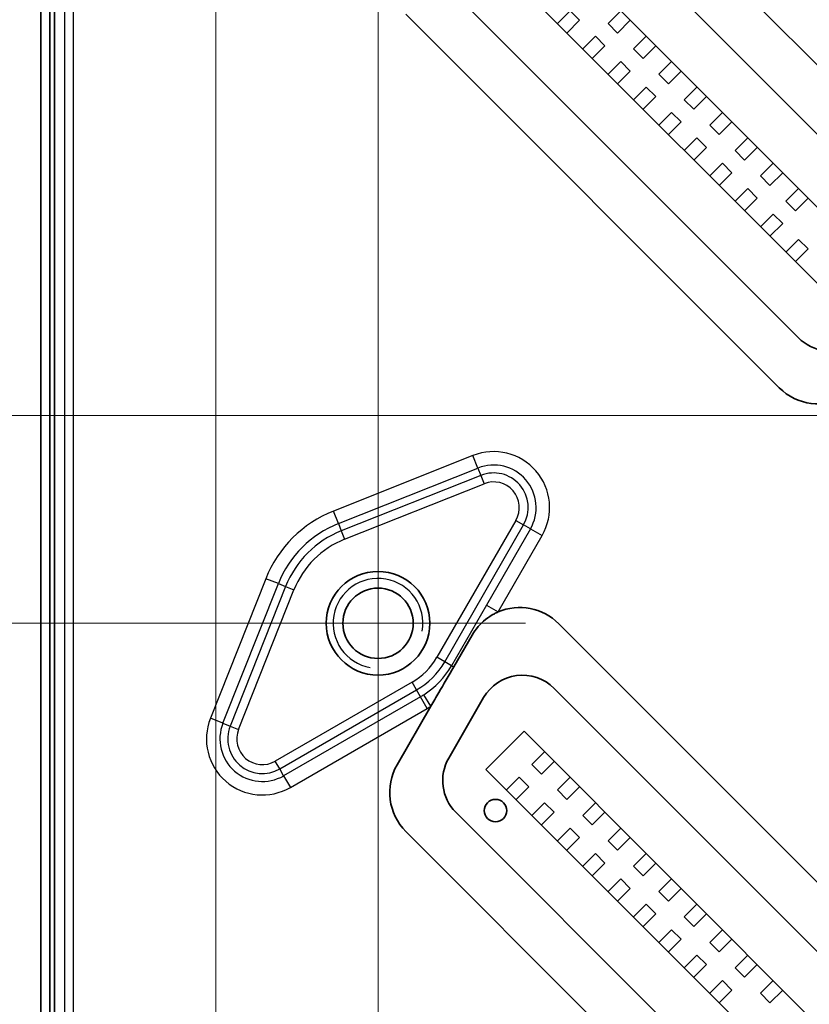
# Model space of a CAD drawing. Header units: millimetres. Extents: x 0 to 420, y 0 to 297.
# Tile 7 of 33: x 144 to 161, y 133 to 155. Entities that reach past the tile are written whole.
import ezdxf

# ---------------------------------------------------------------- set-up
doc = ezdxf.new("R2010")
doc.units = ezdxf.units.MM
for name, color, linetype, lineweight in [('Bemaßung (ISO)', 7, 'Continuous', 18), ('Mittelpunktmarkierung (ISO)', 7, 'Continuous', 18), ('Sichtbar (ISO)', 7, 'Continuous', 35), ('Sichtbar schmal (ISO)', 7, 'Continuous', 25)]:
    doc.layers.add(name, color=color, linetype=linetype, lineweight=lineweight)
doc.styles.add('Notiztext (DIN)', font='isocpeur.ttf')
doc.dimstyles.new('Standard (DIN)', dxfattribs={"dimtxt": 3.5, "dimasz": 2.5, "dimexe": 1, "dimexo": 0, "dimgap": 0.7, "dimtad": 1, "dimtoh": 1, "dimrnd": 1e-08, "dimtxsty": 'Notiztext (DIN)', "dimcen": 0.09, "dimdle": 10, "dimclrd": 256, "dimclre": 256, "dimclrt": 256, "dimazin": 2, "dimtfac": 0.514286, "dimtdec": 4, "dimtmove": 0, "dimatfit": 3, "dimfxl": 1, "dimtolj": 1, "dimlwd": -1, "dimlwe": -1, "dimarcsym": 0})

# ---------------------------------------------------------------- blocks, each defined once
blk = doc.blocks.new('*D29')
at = {"layer": 'Bemaßung (ISO)', "transparency": 16777216}
for p, q in [((151.887, 141.661), (112.447, 141.661)), ((113.447, 123.173), (113.447, 139.161)), ((146.735, 120.673), (112.447, 120.673))]:
    blk.add_line(p, q, dxfattribs=at)
for points in [[(113.031, 139.161), (113.864, 139.161), (113.447, 141.661)], [(113.031, 123.173), (113.864, 123.173), (113.447, 120.673)]]:
    blk.add_solid(points, dxfattribs=at)
at = {"layer": 'Defpoints', "color": 0, "transparency": 16777216}
for p in [(113.447, 141.661), (151.887, 141.661), (146.735, 120.673)]:
    blk.add_point(p, dxfattribs=at)
at = {"layer": 'Bemaßung (ISO)', "transparency": 16777216, "insert": (108.547, 125.995), "char_height": 3.5, "attachment_point": 1, "rotation": 90, "style": 'Notiztext (DIN)'}
blk.add_mtext('\\A1;20,99', dxfattribs=at)
blk = doc.blocks.new('*D30')
at = {"layer": 'Bemaßung (ISO)', "transparency": 16777216}
for p, q in [((165.464, 146.285), (104.447, 146.285)), ((105.447, 123.173), (105.447, 143.785)), ((146.735, 120.673), (104.447, 120.673))]:
    blk.add_line(p, q, dxfattribs=at)
for points in [[(105.031, 143.785), (105.864, 143.785), (105.447, 146.285)], [(105.031, 123.173), (105.864, 123.173), (105.447, 120.673)]]:
    blk.add_solid(points, dxfattribs=at)
at = {"layer": 'Defpoints', "color": 0, "transparency": 16777216}
for p in [(105.447, 146.285), (165.464, 146.285), (146.735, 120.673)]:
    blk.add_point(p, dxfattribs=at)
at = {"layer": 'Bemaßung (ISO)', "transparency": 16777216, "insert": (100.547, 128.657), "char_height": 3.5, "attachment_point": 1, "rotation": 90, "style": 'Notiztext (DIN)'}
blk.add_mtext('\\A1;25,61', dxfattribs=at)
blk = doc.blocks.new('*D31')
at = {"layer": 'Bemaßung (ISO)', "transparency": 16777216}
for p, q in [((151.887, 159.861), (96.447, 159.861)), ((97.447, 123.173), (97.447, 157.361)), ((146.735, 120.673), (96.447, 120.673))]:
    blk.add_line(p, q, dxfattribs=at)
for points in [[(97.031, 157.361), (97.864, 157.361), (97.447, 159.861)], [(97.031, 123.173), (97.864, 123.173), (97.447, 120.673)]]:
    blk.add_solid(points, dxfattribs=at)
at = {"layer": 'Defpoints', "color": 0, "transparency": 16777216}
for p in [(97.447, 159.861), (151.887, 159.861), (146.735, 120.673)]:
    blk.add_point(p, dxfattribs=at)
at = {"layer": 'Bemaßung (ISO)', "transparency": 16777216, "insert": (92.547, 135.445), "char_height": 3.5, "attachment_point": 1, "rotation": 90, "style": 'Notiztext (DIN)'}
blk.add_mtext('\\A1;39,19', dxfattribs=at)
blk = doc.blocks.new('*D32')
at = {"layer": 'Bemaßung (ISO)', "transparency": 16777216}
for p, q in [((148.276, 168.373), (88.447, 168.373)), ((89.447, 123.173), (89.447, 165.873)), ((146.735, 120.673), (88.447, 120.673))]:
    blk.add_line(p, q, dxfattribs=at)
for points in [[(89.031, 165.873), (89.864, 165.873), (89.447, 168.373)], [(89.031, 123.173), (89.864, 123.173), (89.447, 120.673)]]:
    blk.add_solid(points, dxfattribs=at)
at = {"layer": 'Defpoints', "color": 0, "transparency": 16777216}
for p in [(89.447, 168.373), (148.276, 168.373), (146.735, 120.673)]:
    blk.add_point(p, dxfattribs=at)
at = {"layer": 'Bemaßung (ISO)', "transparency": 16777216, "insert": (84.547, 140.401), "char_height": 3.5, "attachment_point": 1, "rotation": 90, "style": 'Notiztext (DIN)'}
blk.add_mtext('\\A1;47,7', dxfattribs=at)
blk = doc.blocks.new('*D33')
at = {"layer": 'Bemaßung (ISO)', "transparency": 16777216}
for p, q in [((183.576, 172.373), (80.447, 172.373)), ((81.447, 123.173), (81.447, 169.873)), ((146.735, 120.673), (80.447, 120.673))]:
    blk.add_line(p, q, dxfattribs=at)
for points in [[(81.031, 169.873), (81.864, 169.873), (81.447, 172.373)], [(81.031, 123.173), (81.864, 123.173), (81.447, 120.673)]]:
    blk.add_solid(points, dxfattribs=at)
at = {"layer": 'Defpoints', "color": 0, "transparency": 16777216}
for p in [(81.447, 172.373), (183.576, 172.373), (146.735, 120.673)]:
    blk.add_point(p, dxfattribs=at)
at = {"layer": 'Bemaßung (ISO)', "transparency": 16777216, "insert": (76.547, 142.926), "char_height": 3.5, "attachment_point": 1, "rotation": 90, "style": 'Notiztext (DIN)'}
blk.add_mtext('\\A1;51,7', dxfattribs=at)
blk = doc.blocks.new('*D34')
at = {"layer": 'Bemaßung (ISO)', "transparency": 16777216}
for p, q in [((148.276, 168.373), (148.276, 109.373)), ((144.376, 123.033), (144.376, 109.373)), ((141.876, 110.373), (132.551, 110.373)), ((148.276, 110.373), (144.376, 110.373)), ((150.776, 110.373), (153.276, 110.373))]:
    blk.add_line(p, q, dxfattribs=at)
for points in [[(141.876, 110.79), (141.876, 109.957), (144.376, 110.373)], [(150.776, 110.79), (150.776, 109.957), (148.276, 110.373)]]:
    blk.add_solid(points, dxfattribs=at)
at = {"layer": 'Defpoints', "color": 0, "transparency": 16777216}
for p in [(148.276, 168.373), (144.376, 123.033), (148.276, 110.373)]:
    blk.add_point(p, dxfattribs=at)
at = {"layer": 'Bemaßung (ISO)', "transparency": 16777216, "insert": (133.251, 115.273), "char_height": 3.5, "attachment_point": 1, "style": 'Notiztext (DIN)'}
blk.add_mtext('\\A1;3,9', dxfattribs=at)
blk = doc.blocks.new('*D35')
at = {"layer": 'Bemaßung (ISO)', "transparency": 16777216}
for p, q in [((151.887, 159.861), (151.887, 101.373)), ((144.376, 123.033), (144.376, 101.373)), ((144.376, 102.373), (132.578, 102.373)), ((149.387, 102.373), (146.876, 102.373))]:
    blk.add_line(p, q, dxfattribs=at)
for points in [[(146.876, 102.79), (146.876, 101.957), (144.376, 102.373)], [(149.387, 102.79), (149.387, 101.957), (151.887, 102.373)]]:
    blk.add_solid(points, dxfattribs=at)
at = {"layer": 'Defpoints', "color": 0, "transparency": 16777216}
for p in [(151.887, 159.861), (144.376, 123.033), (151.887, 102.373)]:
    blk.add_point(p, dxfattribs=at)
at = {"layer": 'Bemaßung (ISO)', "transparency": 16777216, "insert": (133.278, 107.273), "char_height": 3.5, "attachment_point": 1, "style": 'Notiztext (DIN)'}
blk.add_mtext('\\A1;7,51', dxfattribs=at)
blk = doc.blocks.new('*D36')
at = {"layer": 'Bemaßung (ISO)', "transparency": 16777216}
for p, q in [((165.464, 146.285), (165.464, 93.373)), ((144.376, 123.033), (144.376, 93.373)), ((146.876, 94.373), (162.964, 94.373))]:
    blk.add_line(p, q, dxfattribs=at)
for points in [[(146.876, 94.79), (146.876, 93.957), (144.376, 94.373)], [(162.964, 94.79), (162.964, 93.957), (165.464, 94.373)]]:
    blk.add_solid(points, dxfattribs=at)
at = {"layer": 'Defpoints', "color": 0, "transparency": 16777216}
for p in [(165.464, 146.285), (144.376, 123.033), (165.464, 94.373)]:
    blk.add_point(p, dxfattribs=at)
at = {"layer": 'Bemaßung (ISO)', "transparency": 16777216, "insert": (150.107, 99.273), "char_height": 3.5, "attachment_point": 1, "style": 'Notiztext (DIN)'}
blk.add_mtext('\\A1;21,09', dxfattribs=at)
blk = doc.blocks.new('*D38')
at = {"layer": 'Bemaßung (ISO)', "transparency": 16777216}
for p, q in [((183.576, 172.373), (183.576, 77.373)), ((144.376, 123.033), (144.376, 77.373)), ((146.876, 78.373), (181.076, 78.373))]:
    blk.add_line(p, q, dxfattribs=at)
for points in [[(146.876, 78.79), (146.876, 77.957), (144.376, 78.373)], [(181.076, 78.79), (181.076, 77.957), (183.576, 78.373)]]:
    blk.add_solid(points, dxfattribs=at)
at = {"layer": 'Defpoints', "color": 0, "transparency": 16777216}
for p in [(183.576, 172.373), (144.376, 123.033), (183.576, 78.373)]:
    blk.add_point(p, dxfattribs=at)
at = {"layer": 'Bemaßung (ISO)', "transparency": 16777216, "insert": (160.038, 83.273), "char_height": 3.5, "attachment_point": 1, "style": 'Notiztext (DIN)'}
blk.add_mtext('\\A1;39,2', dxfattribs=at)

msp = doc.modelspace()

# ---------------------------------------------------------------- linework, layer by layer
at = {"layer": 'Mittelpunktmarkierung (ISO)', "linetype": 'Continuous'}
for p, q in [((151.8874, 144.945), (151.8874, 138.378)), ((155.1709, 141.6615), (148.6039, 141.6615))]:
    msp.add_line(p, q, dxfattribs=at)
at = {"layer": 'Sichtbar (ISO)'}
for p, q in [((144.3757, 180.314), (144.3757, 123.0325)), ((144.5757, 123.0325), (144.5757, 180.314)), ((155.914, 159.8513), (165.4537, 150.3115)), ((155.8119, 158.4119), (164.0143, 150.2095)), ((155.1401, 157.4573), (163.0597, 149.5377)), ((162.2112, 148.6892), (154.2916, 156.6088)), ((161.2552, 148.0188), (153.6212, 155.6528)), ((155.8826, 155.0178), (156.1654, 155.3006)), ((156.3776, 155.0885), (156.1654, 155.3006)), ((157.2968, 155.3006), (157.014, 155.0178)), ((160.8273, 146.9053), (152.5077, 155.2249)), ((156.0947, 154.8057), (156.3776, 155.0885)), ((157.5089, 155.0885), (157.2261, 154.8057)), ((157.014, 155.0178), (157.2261, 154.8057)), ((156.4483, 154.4521), (156.7311, 154.735)), ((156.9433, 154.5228), (156.7311, 154.735)), ((157.8625, 154.735), (157.5797, 154.4521)), ((156.6604, 154.24), (156.9433, 154.5228)), ((157.5797, 154.4521), (157.7918, 154.24)), ((158.0746, 154.5228), (157.7918, 154.24)), ((157.014, 153.8864), (157.2968, 154.1693)), ((157.5089, 153.9571), (157.2968, 154.1693)), ((158.4282, 154.1693), (158.1453, 153.8864)), ((157.2261, 153.6743), (157.5089, 153.9571)), ((158.6403, 153.9571), (158.3575, 153.6743)), ((158.1453, 153.8864), (158.3575, 153.6743)), ((157.5797, 153.3207), (157.8625, 153.6036)), ((158.0746, 153.3915), (157.8625, 153.6036)), ((158.9939, 153.6036), (158.711, 153.3207)), ((157.7918, 153.1086), (158.0746, 153.3915)), ((158.711, 153.3207), (158.9232, 153.1086)), ((159.206, 153.3915), (158.9232, 153.1086)), ((158.1453, 152.7551), (158.4282, 153.0379)), ((158.6403, 152.8258), (158.4282, 153.0379)), ((159.5596, 153.0379), (159.2767, 152.7551)), ((158.3575, 152.5429), (158.6403, 152.8258)), ((159.2767, 152.7551), (159.4888, 152.5429)), ((159.7717, 152.8258), (159.4888, 152.5429)), ((158.711, 152.1894), (158.9939, 152.4722)), ((159.206, 152.2601), (158.9939, 152.4722)), ((160.1252, 152.4722), (159.8424, 152.1894)), ((158.9232, 151.9772), (159.206, 152.2601)), ((159.8424, 152.1894), (160.0545, 151.9772)), ((160.3374, 152.2601), (160.0545, 151.9772)), ((159.2767, 151.6237), (159.5596, 151.9065)), ((159.7717, 151.6944), (159.5596, 151.9065)), ((160.6909, 151.9065), (160.4081, 151.6237)), ((159.4888, 151.4116), (159.7717, 151.6944)), ((160.4081, 151.6237), (160.6202, 151.4116)), ((160.9031, 151.6944), (160.6202, 151.4116)), ((159.8424, 151.058), (160.1252, 151.3408)), ((160.3374, 151.1287), (160.1252, 151.3408)), ((161.2566, 151.3408), (160.9738, 151.058)), ((160.0545, 150.8459), (160.3374, 151.1287)), ((161.4687, 151.1287), (161.1859, 150.8459)), ((160.9738, 151.058), (161.1859, 150.8459)), ((160.4081, 150.4923), (160.6909, 150.7752)), ((160.9031, 150.563), (160.6909, 150.7752)), ((160.6202, 150.2802), (160.9031, 150.563)), ((160.9738, 149.9266), (161.2566, 150.2095)), ((161.4687, 149.9973), (161.2566, 150.2095)), ((161.1859, 149.7145), (161.4687, 149.9973)), ((155.914, 141.6513), (165.4537, 132.1115)), ((153.5736, 140.688), (153.9818, 141.395)), ((155.8119, 140.2119), (164.0143, 132.0095)), ((153.4623, 138.6599), (154.2388, 140.0048)), ((152.3122, 138.5096), (153.0667, 139.8165)), ((154.2916, 138.4088), (155.1401, 139.2573)), ((155.1401, 139.2573), (163.0597, 131.3377)), ((155.5998, 138.7977), (155.3169, 138.5149)), ((155.8119, 138.5856), (155.529, 138.3027)), ((162.2112, 130.4892), (154.2916, 138.4088)), ((155.3169, 138.5149), (155.529, 138.3027)), ((154.7512, 137.9492), (155.0341, 138.232)), ((155.2462, 138.0199), (155.0341, 138.232)), ((156.1654, 138.232), (155.8826, 137.9492)), ((154.9634, 137.737), (155.2462, 138.0199)), ((155.8826, 137.9492), (156.0947, 137.737)), ((156.3776, 138.0199), (156.0947, 137.737)), ((155.3169, 137.3835), (155.5998, 137.6663)), ((155.8119, 137.4542), (155.5998, 137.6663)), ((156.7311, 137.6663), (156.4483, 137.3835)), ((161.2552, 129.8188), (153.6212, 137.4528)), ((155.529, 137.1714), (155.8119, 137.4542)), ((156.4483, 137.3835), (156.6604, 137.1714)), ((156.9433, 137.4542), (156.6604, 137.1714)), ((155.8826, 136.8178), (156.1654, 137.1006)), ((156.3776, 136.8885), (156.1654, 137.1006)), ((157.2968, 137.1006), (157.014, 136.8178)), ((160.8273, 128.7053), (152.5077, 137.0249)), ((156.0947, 136.6057), (156.3776, 136.8885)), ((157.5089, 136.8885), (157.2261, 136.6057)), ((157.014, 136.8178), (157.2261, 136.6057)), ((156.4483, 136.2521), (156.7311, 136.535)), ((156.9433, 136.3228), (156.7311, 136.535)), ((157.8625, 136.535), (157.5797, 136.2521)), ((156.6604, 136.04), (156.9433, 136.3228)), ((157.5797, 136.2521), (157.7918, 136.04)), ((158.0746, 136.3228), (157.7918, 136.04)), ((157.014, 135.6864), (157.2968, 135.9693)), ((157.5089, 135.7571), (157.2968, 135.9693)), ((158.4282, 135.9693), (158.1453, 135.6864)), ((157.2261, 135.4743), (157.5089, 135.7571)), ((158.6403, 135.7571), (158.3575, 135.4743)), ((158.1453, 135.6864), (158.3575, 135.4743)), ((157.5797, 135.1207), (157.8625, 135.4036)), ((158.0746, 135.1915), (157.8625, 135.4036)), ((158.9939, 135.4036), (158.711, 135.1207)), ((157.7918, 134.9086), (158.0746, 135.1915)), ((158.711, 135.1207), (158.9232, 134.9086)), ((159.206, 135.1915), (158.9232, 134.9086)), ((158.1453, 134.5551), (158.4282, 134.8379)), ((158.6403, 134.6258), (158.4282, 134.8379)), ((159.5596, 134.8379), (159.2767, 134.5551)), ((158.3575, 134.3429), (158.6403, 134.6258)), ((159.2767, 134.5551), (159.4888, 134.3429)), ((159.7717, 134.6258), (159.4888, 134.3429)), ((158.711, 133.9894), (158.9939, 134.2722)), ((159.206, 134.0601), (158.9939, 134.2722)), ((160.1252, 134.2722), (159.8424, 133.9894)), ((158.9232, 133.7772), (159.206, 134.0601)), ((159.8424, 133.9894), (160.0545, 133.7772)), ((160.3374, 134.0601), (160.0545, 133.7772)), ((159.2767, 133.4237), (159.5596, 133.7065)), ((159.7717, 133.4944), (159.5596, 133.7065)), ((160.6909, 133.7065), (160.4081, 133.4237)), ((159.4888, 133.2116), (159.7717, 133.4944)), ((160.4081, 133.4237), (160.6202, 133.2116)), ((160.9031, 133.4944), (160.6202, 133.2116))]:
    msp.add_line(p, q, dxfattribs=at)
for centre, radius in [((151.8874, 141.6615), 1.1544), ((151.8874, 141.6615), 0.7835), ((154.5037, 137.4896), 0.25)]:
    msp.add_circle(centre, radius, dxfattribs=at)
for centre, radius, start, end in [((161.9624, 148.7259), 1, 225, 300), ((161.697, 147.775), 1.23, 225, 300), ((155.0442, 140.7816), 1.23, 45, 113.13687), ((155.1048, 139.5048), 1, 45, 150), ((154.3283, 138.1599), 1, 150, 225), ((153.3774, 137.8946), 1.23, 150, 225)]:
    msp.add_arc(centre, radius, start, end, dxfattribs=at)
for points, knots in [([(144.6757, 123.0776), (144.6757, 123.8769), (144.6757, 124.66), (144.6757, 126.2463), (144.6757, 127.0454), (144.6757, 129.4341), (144.6757, 131.0195), (144.6757, 134.1959), (144.6757, 135.7851), (144.6757, 142.1415), (144.6757, 146.9078), (144.6757, 157.037), (144.6757, 162.399), (144.6757, 170.3436), (144.6757, 172.9176), (144.6757, 176.3016), (144.6757, 177.1011), (144.6757, 178.6873), (144.6757, 179.47), (144.6757, 180.2689)], [11.1459106, 11.1459106, 11.1459106, 11.1459106, 11.3840979, 11.3840979, 11.6222853, 11.6222853, 12.0989238, 12.0989238, 12.5755623, 12.5755623, 14.0056074, 14.0056074, 15.6143396, 15.6143396, 16.38867, 16.38867, 16.6269871, 16.6269871, 16.8650448, 16.8650448, 16.8650448, 16.8650448]), ([(153.9818, 141.395), (154.0603, 141.5309), (154.1637, 141.6514), (154.346, 141.7964), (154.4112, 141.8387), (154.5062, 141.8881), (154.5334, 141.9009), (154.5609, 141.9127)], [0, 0, 0, 0, 0.047069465, 0.047069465, 0.070604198, 0.070604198, 0.079787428, 0.079787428, 0.079787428, 0.079787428]), ([(153.0667, 139.8165), (153.1215, 139.9114), (153.1872, 140.0243), (153.3456, 140.2961), (153.4691, 140.5069), (153.5736, 140.688)], [0.222797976, 0.222797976, 0.222797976, 0.222797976, 0.255675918, 0.255675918, 0.318411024, 0.318411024, 0.318411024, 0.318411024])]:
    msp.add_open_spline(points, degree=3, knots=knots, dxfattribs=at)
at = {"layer": 'Sichtbar schmal (ISO)'}
for p, q in [((144.9036, 167.3057), (144.9036, 126.2927)), ((145.1036, 126.2927), (145.1036, 165.9756)), ((154.003, 145.3961), (150.8944, 144.1611)), ((154.1137, 145.1175), (154.003, 145.3961)), ((151.0051, 143.8825), (154.1137, 145.1175)), ((154.1783, 144.9547), (151.0698, 143.7197)), ((154.1137, 145.1175), (154.1783, 144.9547)), ((154.1783, 144.9547), (154.2521, 144.7689)), ((151.1436, 143.5339), (154.2521, 144.7689)), ((151.0051, 143.8825), (150.8944, 144.1611)), ((151.0051, 143.8825), (151.0698, 143.7197)), ((154.9587, 143.9514), (153.1993, 140.9041)), ((153.3724, 140.8041), (155.1318, 143.8514)), ((154.9587, 143.9514), (155.1318, 143.8514)), ((155.2835, 143.7638), (155.1318, 143.8514)), ((151.0698, 143.7197), (151.1436, 143.5339)), ((155.2835, 143.7638), (154.3013, 142.0626)), ((155.2835, 143.7638), (155.5431, 143.6139)), ((154.5609, 141.9127), (155.5431, 143.6139)), ((149.3878, 142.6546), (148.1528, 139.546)), ((148.4314, 139.4353), (149.6664, 142.5439)), ((149.6664, 142.5439), (149.3878, 142.6546)), ((149.6664, 142.5439), (149.8292, 142.4792)), ((149.8292, 142.4792), (148.5943, 139.3706)), ((148.78, 139.2968), (150.015, 142.4054)), ((149.8292, 142.4792), (150.015, 142.4054)), ((154.3013, 142.0626), (153.5241, 140.7165)), ((154.3013, 142.0626), (154.5609, 141.9127)), ((153.3724, 140.8041), (153.1993, 140.9041)), ((153.5241, 140.7165), (153.3724, 140.8041)), ((153.5241, 140.7165), (153.5736, 140.688)), ((152.6448, 140.3496), (149.5976, 138.5903)), ((152.7448, 140.1765), (152.6448, 140.3496)), ((149.6975, 138.4172), (152.7448, 140.1765)), ((152.8324, 140.0248), (152.7448, 140.1765)), ((152.8324, 140.0248), (149.7851, 138.2654)), ((152.9823, 139.7651), (152.8324, 140.0248)), ((153.0667, 139.8165), (152.9052, 140.0691)), ((149.935, 138.0058), (152.9823, 139.7651)), ((148.4314, 139.4353), (148.1528, 139.546)), ((148.4314, 139.4353), (148.5943, 139.3706)), ((148.5943, 139.3706), (148.78, 139.2968)), ((149.6975, 138.4172), (149.5976, 138.5903)), ((149.7851, 138.2654), (149.6975, 138.4172)), ((149.7851, 138.2654), (149.935, 138.0058))]:
    msp.add_line(p, q, dxfattribs=at)
for centre, radius, start, end in [((154.4633, 144.2374), 1.2469, 330, 111.66698), ((154.4633, 144.2374), 0.9471, 330, 111.66698), ((154.4633, 144.2374), 0.7718, 330, 111.66698), ((154.4633, 144.2374), 0.572, 330, 111.66698), ((151.8874, 141.6615), 2.6897, 111.66698, 158.33302), ((151.8874, 141.6615), 2.3899, 111.66698, 158.33302), ((151.8874, 141.6615), 2.2147, 111.66698, 158.33302), ((151.8874, 141.6615), 2.0148, 111.66698, 158.33302), ((151.8874, 141.6615), 1, 350, 260), ((151.8874, 141.6615), 1.5148, 300, 330), ((151.8874, 141.6615), 1.7147, 300, 330), ((151.8874, 141.6615), 1.8899, 302.58514, 330), ((151.8874, 141.6615), 1.8899, 300, 302.58514), ((151.8874, 141.6615), 2.1897, 300, 302.58514), ((149.3116, 139.0856), 1.2469, 158.33302, 300), ((149.3116, 139.0856), 0.9471, 158.33302, 300), ((149.3116, 139.0856), 0.7718, 158.33302, 300), ((149.3116, 139.0856), 0.572, 158.33302, 300)]:
    msp.add_arc(centre, radius, start, end, dxfattribs=at)

# ---------------------------------------------------------------- dimensions: what is measured, and where the dimension line sits
at = {"layer": 'Bemaßung (ISO)'}
for base, p1, p2, angle, override, picture, middle in [((81.4472, 172.3733), (146.7349, 120.6733), (183.5757, 172.3733), 90, {"dimtoh": 0, "dimdec": 2, "dimtp": 0, "dimtm": 0, "dimtdec": 4, "dimtofl": 0, "dimatfit": 1}, '*D33', (81.4472, 146.5133)), ((183.5757, 78.3733), (144.3757, 123.0325), (183.5757, 172.3733), 180, {"dimtoh": 0, "dimdec": 2, "dimtp": 0, "dimtm": 0, "dimtdec": 4, "dimtofl": 0, "dimatfit": 1}, '*D38', (163.9757, 78.3733)), ((89.4472, 168.3733), (146.7349, 120.6733), (148.2757, 168.3733), 90, {"dimtoh": 0, "dimdec": 2, "dimtp": 0, "dimtm": 0, "dimtdec": 4, "dimtofl": 0, "dimatfit": 1}, '*D32', (89.4472, 144.5133)), ((148.2757, 110.3733), (144.3757, 123.0325), (148.2757, 168.3733), 180, {"dimtoh": 0, "dimdec": 2, "dimtp": 0, "dimtm": 0, "dimtdec": 4, "dimtofl": 1, "dimatfit": 1}, '*D34', (135.9632, 110.3733)), ((97.4472, 159.8615), (146.7349, 120.6733), (151.8874, 159.8615), 90, {"dimtoh": 0, "dimdec": 2, "dimtp": 0, "dimtm": 0, "dimtdec": 4, "dimtofl": 0, "dimatfit": 1}, '*D31', (97.4472, 140.2574)), ((151.8874, 102.3733), (144.3757, 123.0325), (151.8874, 159.8615), 180, {"dimtoh": 0, "dimdec": 2, "dimtp": 0, "dimtm": 0, "dimtdec": 4, "dimtofl": 0, "dimatfit": 2}, '*D35', (136.8656, 102.3733)), ((105.4472, 146.285), (146.7349, 120.6733), (165.4639, 146.285), 90, {"dimtoh": 0, "dimdec": 2, "dimtp": 0, "dimtm": 0, "dimtdec": 4, "dimtofl": 0, "dimatfit": 1}, '*D30', (105.4472, 133.4691)), ((165.4639, 94.3733), (144.3757, 123.0325), (165.4639, 146.285), 180, {"dimtoh": 0, "dimdec": 2, "dimtp": 0, "dimtm": 0, "dimtdec": 4, "dimtofl": 0, "dimatfit": 1}, '*D36', (154.9198, 94.3733)), ((113.4472, 141.6615), (146.7349, 120.6733), (151.8874, 141.6615), 90, {"dimtoh": 0, "dimdec": 2, "dimtp": 0, "dimtm": 0, "dimtdec": 4, "dimtofl": 0, "dimatfit": 1}, '*D29', (113.4472, 131.1574))]:
    dim = msp.add_linear_dim(base=base, p1=p1, p2=p2, angle=angle, dimstyle='Standard (DIN)', override=override, dxfattribs=at)
    dim.commit()
    dim.dimension.update_dxf_attribs({"geometry": picture, "text_midpoint": middle, "dimtype": 160})

doc.saveas('drawing.dxf')
